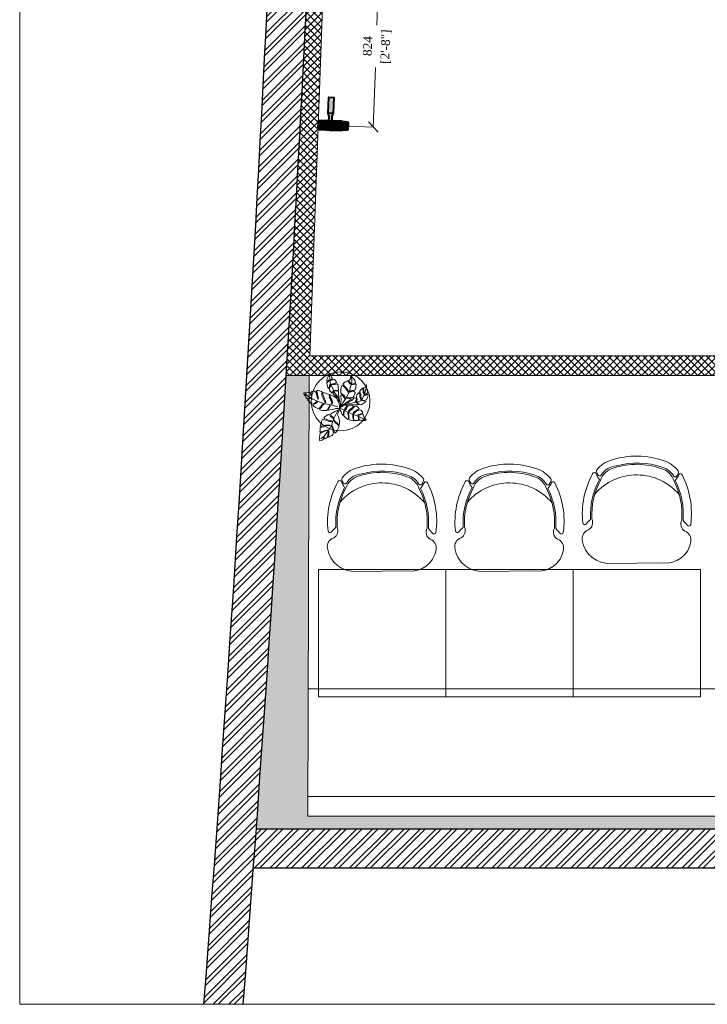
# Model space of a CAD drawing. Header units: millimetres. Extents: x 297264 to 416219, y -77299 to -23696.
# Tile 59 of 256: x 320882 to 324391, y -53484 to -48457. Entities that reach past the tile are written whole.
import ezdxf

# ---------------------------------------------------------------- set-up
doc = ezdxf.new("R2010")
doc.units = ezdxf.units.MM
doc.header["$LTSCALE"] = 2.5
for name, color, linetype, lineweight in [('CKD Equipments', 252, 'Continuous', 0), ('ELEVATION 1', 143, 'Continuous', 18), ('ELEVATION 3', 23, 'Continuous', 13), ('FURNITURES', 30, 'Continuous', 15), ('HATCH LIGHT', 250, 'Continuous', 0), ('L7', 1, 'Continuous', 40), ('SA-GAS', 1, 'Continuous', 40), ('TREES', 55, 'Continuous', 5), ('WALL', 132, 'Continuous', 25)]:
    doc.layers.add(name, color=color, linetype=linetype, lineweight=lineweight)
doc.styles.add('CKD_Dimension Text', font='BOOKOSI.TTF')
doc.dimstyles.new('CKD-Dimensions', dxfattribs={"dimtxt": 45, "dimasz": 50, "dimexe": 0, "dimexo": 20, "dimgap": 20, "dimtad": 0, "dimdec": 0, "dimzin": 4, "dimdsep": 46, "dimtxsty": 'CKD_Dimension Text', "dimblk": 'OBLIQUE', "dimcen": 12, "dimclrd": 150, "dimclre": 150, "dimclrt": 7, "dimadec": 0, "dimazin": 2, "dimtfac": 1, "dimtdec": 0, "dimtofl": 0, "dimtmove": 1, "dimatfit": 2, "dimfxl": 1, "dimtfillclr": 7, "dimtolj": 1, "dimtzin": 0, "dimlwd": -1, "dimlwe": -1, "dimarcsym": 0})

# ---------------------------------------------------------------- blocks, each defined once
blk = doc.blocks.new('04P-CH~1')
blk.add_line((-0.6031483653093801, 0.6001817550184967), (-0.3259178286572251, 0.5969723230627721))
for centre, radius, start, end in [((-0.6123443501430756, 0.4516051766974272), 0.148860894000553, 86.45825840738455, 170.8444097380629), ((-0.3081052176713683, 0.4618155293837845), 0.1363255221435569, 9.13238634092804, 97.50786775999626), ((-0.2234067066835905, 0.4739772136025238), 0.05079066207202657, 290.5940558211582, 10.75195435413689), ((-0.7091651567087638, 0.4672097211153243), 0.05079066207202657, 170.8444097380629, 251.0023082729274), ((-0.1810154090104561, 0.3870668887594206), 0.04638056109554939, 121.9242938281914, 206.8929895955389), ((-0.3025703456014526, 0.3344026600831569), 0.4559836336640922, 173.9296067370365, 208.6243251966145), ((-0.7461821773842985, 0.3807082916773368), 0.01, 46.56635044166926, 168.9611198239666), ((-0.9103324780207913, 0.20732829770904), 0.2487591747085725, 38.01323135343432, 46.56635044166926), ((-0.7491188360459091, 0.3791521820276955), 0.04638056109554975, 334.7033744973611, 59.67207026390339), ((-0.6261439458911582, 0.3298946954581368), 0.4559836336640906, 332.97203889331, 7.666757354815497), ((-0.01507763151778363, 0.2198008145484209), 0.2487591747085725, 135.0300136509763, 143.5831327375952), ((-0.183994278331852, 0.388540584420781), 0.01, 12.63524426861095, 135.0300136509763), ((-0.3124619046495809, 0.3390812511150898), 0.4024527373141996, 176.9456822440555, 208.3688467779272), ((-0.3123134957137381, 0.339010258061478), 0.3953949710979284, 177.0536994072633, 208.5231631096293), ((-0.6165329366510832, 0.3347719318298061), 0.395394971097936, 333.0732009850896, 4.542664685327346), ((-0.6163865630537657, 0.3348470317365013), 0.4024527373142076, 333.2275173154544, 4.650681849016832), ((-0.4650128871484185, 0.4209880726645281), 0.2984630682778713, 220.6847974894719, 320.3883365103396), ((-0.6934768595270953, 0.1195123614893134), 0.01, 200.825950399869, 338.532609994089), ((-0.5508516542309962, 0.06342454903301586), 0.143257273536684, 143.8869854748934, 158.532609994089), ((-0.5508516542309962, 0.06342454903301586), 0.1371488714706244, 154.5720803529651, 162.6984799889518), ((-0.6656831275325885, 0.118019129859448), 0.01, 32.67559531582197, 154.5720803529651), ((-0.5650891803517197, 0.1825388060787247), 0.1, 198.8657511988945, 254.7714601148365), ((-0.565089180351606, 0.1825388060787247), 0.1095070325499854, 212.675595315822, 265.1902148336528), ((-0.359496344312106, 0.1854030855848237), 0.1, 286.8249039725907, 342.7306128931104), ((-0.359496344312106, 0.1854030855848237), 0.1095070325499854, 286.8249039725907, 328.9207687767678), ((-0.2571440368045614, 0.1237108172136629), 0.01, 27.02428373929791, 148.9207687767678), ((-0.37041003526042, 0.06593842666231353), 0.143257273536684, 23.06375409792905, 37.70937861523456), ((-0.37041003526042, 0.06593842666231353), 0.1371488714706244, 18.89788410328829, 27.02428373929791), ((-0.2501148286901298, 0.1071197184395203), 0.01, 324.4090420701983, 18.89788410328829), ((-0.2294026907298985, 0.125977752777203), 0.01, 203.063754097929, 340.7704136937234), ((-0.6722474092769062, 0.1012386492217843), 0.01, 162.6984799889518, 217.1873220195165), ((-0.565089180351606, 0.1825388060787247), 0.1445087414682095, 217.1873220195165, 254.7714601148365), ((-0.4661007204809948, 0.4572993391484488), 0.3918096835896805, 251.3561602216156, 290.2402038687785), ((-0.5751096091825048, 0.06345261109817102), 0.01, 75.17077140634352, 85.19021483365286), ((-0.4624460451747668, 0.4792239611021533), 0.4207656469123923, 254.8304803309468, 288.6631076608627), ((-0.359496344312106, 0.1854030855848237), 0.1445087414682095, 286.8249039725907, 324.4090420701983), ((-0.466082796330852, 0.45601277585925), 0.4350317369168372, 251.6489727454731, 289.9473913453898)]:
    blk.add_arc(centre, radius, start, end)
blk = doc.blocks.new('sdfvx')
at = {"layer": 'TREES'}
for p, q in [((2.86361204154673, 3.21350058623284), (23.73006125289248, -7.450467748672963)), ((23.73006125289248, -7.450467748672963), (56.91737611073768, -26.32399523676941)), ((56.91737611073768, -26.32399523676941), (77.69897901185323, -35.44267033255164)), ((77.69897901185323, -35.44267033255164), (104.4082512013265, -43.87995524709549)), ((104.4082512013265, -43.87995524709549), (135.6654313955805, -59.10325100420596)), ((135.6654313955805, -59.10325100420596), (160.2256677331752, -69.68472845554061))]:
    blk.add_line(p, q, dxfattribs=at)
for points in [[(-1.311514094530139, 38.92972212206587), (-10.18105905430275, 63.84178030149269), (-20.10781587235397, 72.73270872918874), (-38.51009541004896, 89.06188571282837), (-41.00375610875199, 94.81125571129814), (-39.95501727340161, 99.22217654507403), (-37.27780286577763, 106.3019538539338), (-39.71516043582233, 109.5550929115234), (-43.78725724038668, 101.4316020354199), (-47.33390058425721, 96.9648959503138), (-51.68741337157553, 101.3227528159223), (-56.33076659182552, 106.5515860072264), (-63.76170922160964, 112.5956916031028), (-64.33504865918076, 123.0454583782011), (-61.424304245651, 131.750439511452), (-57.40851056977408, 142.3701613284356), (-57.86709755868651, 150.7299625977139), (-62.51677031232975, 147.2511340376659), (-63.10268564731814, 140.285516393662), (-66.71195165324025, 129.6073794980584), (-69.91037571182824, 124.6759726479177), (-73.0441718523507, 128.8585132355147), (-76.69494113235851, 140.9945287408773), (-81.1005205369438, 153.6537210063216), (-79.58471439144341, 161.3151002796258), (-71.04017900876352, 168.7959341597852), (-62.37895638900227, 177.0893292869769), (-67.7228996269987, 177.4425510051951), (-73.12940235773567, 171.5842809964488), (-80.68134650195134, 171.0106802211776), (-79.85981813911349, 182.5040589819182), (-74.73891203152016, 195.0384605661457), (-69.73484139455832, 206.7602703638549), (-65.60221224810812, 218.192583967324), (-52.07883578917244, 202.5644181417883), (-49.18072314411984, 193.8541265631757), (-45.23380849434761, 189.5546949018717), (-48.25917171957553, 182.9396082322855), (-55.81326935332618, 179.4634602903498), (-58.1985749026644, 174.4151623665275), (-51.5744312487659, 177.1956095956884), (-43.20720780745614, 180.5549172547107), (-40.12547828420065, 184.6737120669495), (-32.80914716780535, 180.7195517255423), (-24.68177326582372, 173.7459938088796), (-18.76455375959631, 162.9430662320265), (-29.34193159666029, 155.7543889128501), (-42.00637929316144, 154.2566055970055), (-50.89481238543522, 153.0456683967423), (-51.07211702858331, 148.9241929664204), (-42.30037847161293, 149.322518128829), (-31.90238100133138, 149.4872135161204), (-21.44385118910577, 152.9607316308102), (-15.11163098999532, 153.7095978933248), (-10.00545426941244, 145.9260678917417), (-8.329155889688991, 134.4884337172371), (-9.380048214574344, 127.1749657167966), (-7.470219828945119, 117.3625353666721), (-13.92135852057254, 112.8985200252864), (-26.64210934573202, 113.8969676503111), (-32.91594339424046, 113.5544277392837), (-32.97641256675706, 110.2455440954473), (-27.10916935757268, 110.646560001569), (-14.04021384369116, 109.1833100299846), (-8.172970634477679, 109.584325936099), (-7.19934529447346, 90.36852299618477), (-5.877515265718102, 70.68791770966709), (-1.82647467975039, 49.78576445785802)], [(165.2719896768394, 149.4050893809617), (168.0412583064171, 135.6687579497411), (170.3002898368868, 123.2006444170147), (173.6174930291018, 104.0027203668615), (174.1797136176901, 97.3441744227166), (162.8334602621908, 88.85495952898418), (155.3896734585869, 86.38274740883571), (153.3315898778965, 82.63064340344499), (157.8675081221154, 82.48481838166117), (165.2399933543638, 84.46132247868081), (171.4092120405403, 88.63464510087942), (176.3699911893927, 87.92181710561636), (177.7106247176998, 79.63350640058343), (174.0192479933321, 71.56230554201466), (168.4783153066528, 54.14323677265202), (162.5228676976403, 51.45710926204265), (150.8280943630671, 51.11364554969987), (141.0490055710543, 53.53078862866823), (137.7875849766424, 51.97551327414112), (142.0385715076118, 49.84676486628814), (155.0765259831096, 45.44338211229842), (163.0137867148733, 44.30285529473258), (160.9557031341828, 40.55075128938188), (154.2191613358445, 35.95299534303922), (144.2211916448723, 29.7999132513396), (134.0808302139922, 22.6553847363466), (122.4599133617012, 26.34914407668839), (113.0395495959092, 34.78649451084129), (105.244758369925, 36.91850841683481), (109.2107985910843, 32.80673504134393), (116.1533276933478, 28.26731363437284), (115.5122112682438, 23.80559634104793), (108.8495186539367, 23.24501265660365), (87.09071751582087, 23.33571784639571), (50.44957893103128, 25.56490702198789), (31.88103775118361, 26.71515929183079), (52.65531230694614, 37.39151804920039), (75.6276555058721, 49.26994274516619), (91.72870800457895, 66.18355778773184), (103.0672334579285, 64.0482885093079), (104.2653974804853, 54.76849071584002), (97.80613725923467, 41.5292146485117), (99.57673421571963, 39.75688023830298), (106.3870620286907, 48.39186936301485), (109.0176490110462, 59.65142662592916), (105.8351169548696, 69.21636371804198), (104.4944834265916, 77.50467442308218), (110.0303135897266, 87.84076392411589), (118.0464628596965, 97.82044955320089), (126.7596520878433, 91.50863281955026), (127.1029990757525, 76.27991249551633), (130.8476107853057, 60.05644971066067), (135.3097503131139, 55.87344230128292), (133.8292653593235, 66.71172003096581), (131.9950947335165, 78.61283059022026), (132.5700752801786, 89.66175821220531), (128.7490521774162, 98.30648291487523), (124.6430900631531, 104.968233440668), (130.5324722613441, 114.2415611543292), (137.7676609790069, 122.3095473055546), (142.4486741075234, 126.6967142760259), (147.1905723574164, 117.4136611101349), (147.1777492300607, 99.70624846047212), (150.4314419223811, 90.63703964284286), (152.3496813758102, 96.9391614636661), (151.227850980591, 113.7976566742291), (150.3120783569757, 121.51896440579), (146.8446777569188, 129.100917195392), (156.6263214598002, 130.225289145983), (161.3047092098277, 131.0709512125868)], [(-226.3925311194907, 96.29935904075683), (-222.4654913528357, 90.63831571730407), (-218.0922489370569, 84.28750535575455), (-214.3365367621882, 76.70487013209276), (-209.3480222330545, 68.50492093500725), (-205.8379376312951, 62.27814009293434), (-199.3023901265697, 61.77919851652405), (-192.4570504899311, 63.43669180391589), (-184.9919224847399, 69.40697365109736), (-184.1929219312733, 65.77070567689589), (-190.2394092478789, 60.4769138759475), (-199.6742223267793, 59.19150914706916), (-200.2939402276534, 54.87871046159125), (-197.0295536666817, 50.00779412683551), (-188.9581228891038, 41.80502143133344), (-182.0574470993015, 34.65086800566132), (-173.8000297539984, 27.74192986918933), (-164.1173309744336, 30.75244391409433), (-154.8661758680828, 33.8249676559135), (-147.9566012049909, 38.99474006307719), (-141.9101211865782, 44.2884810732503), (-137.8422882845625, 41.94323428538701), (-144.9377790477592, 35.47961719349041), (-151.7854472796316, 30.74117033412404), (-159.8038704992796, 27.05134274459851), (-164.9229649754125, 25.14580054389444), (-168.4397534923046, 22.12968016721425), (-163.3870817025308, 17.44196942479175), (-150.8781807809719, 6.400614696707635), (-141.0162698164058, 1.462072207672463), (-132.0771649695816, -0.702802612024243), (-118.8754827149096, 8.404856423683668), (-112.4549123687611, 19.36725050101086), (-103.6309183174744, 28.66378237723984), (-97.71283058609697, 26.93300581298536), (-106.5346296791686, 20.7174985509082), (-112.0300726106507, 10.0623395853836), (-119.2495025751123, 2.736193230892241), (-124.8644389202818, -2.619557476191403), (-124.6209990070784, -7.056385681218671), (-118.4572837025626, -10.14301662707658), (-108.5311450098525, -11.56933078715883), (-96.63080498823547, -11.51859467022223), (-81.27790417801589, -11.963966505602), (-74.49001788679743, -4.575810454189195), (-66.77255109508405, 9.281569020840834), (-61.95434987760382, 21.35460219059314), (-59.86298373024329, 14.45129063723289), (-66.71728540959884, 0.4699324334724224), (-70.11232238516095, -4.764632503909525), (-71.84090343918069, -7.597587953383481), (-69.992899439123, -10.06403063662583), (-59.20134480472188, -8.533410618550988), (-44.64743724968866, -5.34246368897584), (-36.44528558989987, -3.439765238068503), (-25.8374593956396, -0.1220160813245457), (-18.19093154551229, 0.9801830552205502), (-0.1246812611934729, 1.025312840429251), (-1.286474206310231, 14.39779702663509), (-2.260163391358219, 32.14509972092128), (-6.445294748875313, 42.87077938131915), (-12.97413833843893, 52.61262217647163), (-16.7895692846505, 62.84490567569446), (-27.51244310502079, 70.98850229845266), (-39.34628997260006, 77.53100899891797), (-56.60471859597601, 86.17349640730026), (-59.32032619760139, 82.6020310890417), (-58.71176529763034, 71.50994024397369), (-53.10804912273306, 61.46086233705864), (-47.62820897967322, 50.54919425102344), (-45.41734941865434, 38.34647443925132), (-46.34911028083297, 28.79632798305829), (-49.61802039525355, 27.50526613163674), (-52.69874898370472, 30.58906345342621), (-50.90156488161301, 43.09619487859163), (-57.05857627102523, 55.42572704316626), (-61.18393298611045, 63.50164672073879), (-64.81125287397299, 78.10879951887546), (-64.18708188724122, 88.58358651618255), (-76.39276825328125, 92.53835305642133), (-88.59851778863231, 96.49318051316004), (-100.6802576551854, 101.3105271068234), (-104.6905667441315, 97.92510100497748), (-104.819029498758, 90.90059355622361), (-99.15997717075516, 72.03986893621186), (-94.17372806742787, 60.75890525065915), (-90.23435792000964, 51.38915101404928), (-86.54499796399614, 37.21325272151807), (-91.29451836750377, 34.81443619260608), (-97.07969755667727, 49.73165772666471), (-102.7410007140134, 65.5114694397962), (-110.9296667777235, 82.0946140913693), (-111.5382349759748, 93.18665414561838), (-109.8672555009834, 101.7502418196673), (-113.6252258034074, 106.2519133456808), (-126.6320930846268, 110.7620248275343), (-132.5501103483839, 112.4927912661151), (-142.2306214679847, 112.5632510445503), (-145.3158031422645, 109.4850600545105), (-141.1905168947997, 101.4091505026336), (-139.0415564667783, 88.7751559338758), (-133.3803164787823, 72.99540513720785), (-132.5858394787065, 63.19715897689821), (-133.3914734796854, 57.59051560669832), (-136.7820646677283, 58.51788819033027), (-138.6256155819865, 67.14631918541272), (-142.0073078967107, 80.39761760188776), (-145.6346277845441, 95.0047704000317), (-151.6698803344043, 105.1159087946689), (-161.469892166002, 110.4857260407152), (-166.8966542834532, 109.5047837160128), (-174.915007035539, 105.8149460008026), (-180.2842526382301, 99.10327999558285), (-175.6698284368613, 85.23467773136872), (-179.4345099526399, 80.49339724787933), (-180.9084163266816, 88.62854378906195), (-184.6022293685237, 96.64245376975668), (-187.3730953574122, 101.8826758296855), (-194.7120187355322, 99.85593773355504), (-204.51647635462, 99.0638174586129), (-210.9302723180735, 97.34431447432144), (-219.4997399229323, 99.0158540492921)], [(165.1122014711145, -71.19605071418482), (159.6348838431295, -74.08447243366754), (154.6325227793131, -75.2957577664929), (145.4412452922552, -74.29670194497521), (134.3576304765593, -73.02573096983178), (125.4364802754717, -72.38715459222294), (121.158650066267, -68.55571661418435), (120.5327485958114, -61.71067725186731), (119.4573196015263, -53.51428391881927), (116.3941203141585, -52.43074432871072), (117.7865569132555, -58.42098873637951), (117.9611807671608, -66.16622695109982), (116.4246807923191, -72.3789326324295), (113.3145938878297, -73.86207220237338), (106.1497755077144, -74.44091214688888), (99.25508441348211, -75.38023153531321), (93.80304759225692, -75.24019343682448), (87.54404403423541, -69.51570281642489), (86.65135993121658, -57.80715969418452), (86.11770960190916, -48.08024363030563), (85.67295846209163, -39.97452597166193), (81.70728170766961, -40.69134342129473), (82.19404441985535, -52.98493864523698), (84.03283401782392, -64.82937842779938), (85.55953333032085, -72.12562369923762), (85.96225830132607, -76.04356537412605), (83.93413416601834, -76.71713097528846), (73.97783104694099, -74.3214900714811), (65.64374526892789, -71.83723408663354), (57.62507253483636, -69.39830066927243), (58.12809191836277, -59.1770183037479), (57.73196389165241, -46.25317024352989), (56.07258912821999, -35.39950340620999), (56.30229210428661, -29.32068458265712), (53.87151346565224, -26.07631863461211), (52.06655123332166, -29.67708350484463), (53.04981415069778, -40.75526208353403), (55.16031829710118, -50.70876060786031), (54.83844924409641, -59.6693646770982), (51.13796056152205, -67.50115737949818), (47.03968612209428, -64.66051259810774), (41.68148770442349, -59.38717709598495), (33.7096952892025, -54.38161530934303), (25.83007624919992, -46.494217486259), (25.97413962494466, -34.2912673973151), (29.22828260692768, -20.6052285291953), (28.51348194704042, -12.13899076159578), (25.80764410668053, -15.28859038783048), (24.85661399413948, -21.9070879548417), (24.0834673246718, -31.76789087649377), (22.9981744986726, -37.08038757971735), (23.31032065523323, -41.62869379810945), (20.47188512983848, -41.22083119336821), (16.64533253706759, -36.48919436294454), (11.42466372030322, -28.01887607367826), (8.681661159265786, -20.22624457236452), (3.957563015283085, -10.54051976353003), (0, 0), (6.899559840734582, 7.693825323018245), (15.73507044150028, 13.17938021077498), (21.95697974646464, 18.397110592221), (29.34816374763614, 20.55179583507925), (39.66676022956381, 20.67746073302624), (45.97272187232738, 17.51963914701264), (43.21999641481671, 11.80336036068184), (36.54521493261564, 3.433959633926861), (32.2155651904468, -2.055726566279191), (31.26620010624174, -6.422762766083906), (37.25841373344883, -7.283800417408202), (41.9486918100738, -1.524269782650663), (48.58304898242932, 13.28442921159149), (52.68785719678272, 19.4497517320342), (56.87997733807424, 21.7424551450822), (65.2157354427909, 21.50971131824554), (74.99248279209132, 20.10486361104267), (81.52487322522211, 18.52282640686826), (84.85494020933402, 12.57587451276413), (78.63135857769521, 5.106631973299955), (66.0080473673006, -4.338096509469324), (57.21622796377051, -11.75996601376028), (54.59770205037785, -18.78218474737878), (56.71313811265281, -21.98123825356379), (62.66659245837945, -14.15151627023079), (71.0524977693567, -7.314648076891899), (79.61795155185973, -1.468623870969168), (86.60808290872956, 6.855515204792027), (92.01968812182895, 13.15472458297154), (97.60758221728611, 13.96015711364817), (106.6629951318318, 12.01557987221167), (113.2842993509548, 8.812445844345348), (122.3276488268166, -2.14704995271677), (113.4087759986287, -6.002404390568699), (97.0898375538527, -16.52447043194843), (89.33468786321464, -23.45197363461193), (85.41102997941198, -28.356617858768), (84.055680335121, -33.30864524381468), (88.96753305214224, -32.72773458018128), (94.2902317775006, -24.80737758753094), (105.1101826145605, -16.71189169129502), (114.6201327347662, -13.25333722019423), (125.3479101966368, -8.03968736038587), (133.0059545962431, -10.74846521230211), (138.6342098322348, -16.38227003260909), (142.1001340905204, -21.38375129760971), (143.1823083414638, -27.89596717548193), (131.4127104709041, -33.0366892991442), (120.8660833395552, -36.98966086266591), (114.1039899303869, -41.48644248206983), (116.8955378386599, -44.46098424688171), (124.5131579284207, -40.73046383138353), (131.9949134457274, -37.94546483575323), (142.497927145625, -32.05613799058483), (145.7859679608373, -33.81531390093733), (147.3142691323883, -38.86003688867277), (150.9548172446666, -51.6067563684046), (157.4370604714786, -60.2584055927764), (163.3337706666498, -68.50420201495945)], [(-123.2780142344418, -201.73489769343), (-115.2066815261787, -199.7805871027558), (-109.679582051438, -197.4606886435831), (-103.9333349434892, -193.6151769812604), (-101.8925801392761, -186.6421274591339), (-99.5596147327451, -177.6349980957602), (-96.57946418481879, -178.582241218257), (-97.67552549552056, -186.2100534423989), (-96.1515603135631, -190.0621558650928), (-92.95226943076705, -189.4838365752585), (-86.11519559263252, -185.2761035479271), (-79.49732525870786, -182.5938720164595), (-75.71347223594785, -177.9474132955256), (-74.03284148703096, -166.2514108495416), (-71.84071886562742, -150.9957864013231), (-70.59851701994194, -142.3509393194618), (-67.76186178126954, -140.6824777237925), (-66.8929615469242, -145.4785380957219), (-68.23920510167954, -160.5870250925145), (-71.64019549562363, -175.7915444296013), (-68.37040910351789, -178.33745741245), (-59.49758831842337, -173.5302441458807), (-52.87971798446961, -170.8480126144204), (-46.69770179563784, -167.5841867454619), (-41.82300744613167, -162.5754050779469), (-39.41690130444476, -153.0597684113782), (-41.87760970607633, -137.6545829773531), (-45.21259385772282, -124.7189077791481), (-50.00104038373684, -111.0553116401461), (-48.7614910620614, -106.0432549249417), (-45.56477493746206, -109.097685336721), (-43.53461563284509, -116.655695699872), (-39.47157403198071, -128.1389361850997), (-33.81150428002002, -142.9658124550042), (-33.57289122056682, -152.9110346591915), (-25.72076931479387, -152.4822763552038), (-17.45219552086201, -141.1643378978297), (-13.6438305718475, -135.9658892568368), (-10.3906131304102, -128.1655226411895), (-3.772055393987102, -112.7635312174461), (-12.25726236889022, -100.034499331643), (-20.98004995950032, -93.42659581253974), (-31.44167332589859, -83.09999390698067), (-34.48959639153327, -75.39573827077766), (-35.2854968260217, -70.09115034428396), (-32.08878799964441, -73.14563154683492), (-28.02317164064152, -80.99612233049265), (-18.28695319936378, -89.14236858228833), (-7.752189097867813, -98.96046318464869), (-2.447023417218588, -101.7988972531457), (-1.28046659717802, -97.29531730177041), (-1.050730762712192, -81.23869500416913), (-2.78338171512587, -64.38107485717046), (-6.191436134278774, -51.95391708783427), (-12.79871096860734, -40.10508873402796), (-11.55650912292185, -31.46024165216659), (-1.794020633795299, -3.278858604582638), (-15.61432344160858, -12.7114610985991), (-30.08703137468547, -19.45518038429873), (-56.75696432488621, -34.4172122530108), (-57.04924539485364, -36.45128196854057), (-52.39048992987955, -45.62321915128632), (-38.47434044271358, -56.13844028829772), (-36.44418113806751, -63.69645065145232), (-41.67628384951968, -60.34954994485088), (-56.39363152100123, -51.79527082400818), (-64.24902534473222, -39.56886256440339), (-70.28232624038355, -38.18290387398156), (-71.02009217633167, -37.84993891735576), (-73.43187350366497, -39.17785118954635), (-84.85136062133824, -46.36029616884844), (-93.43426296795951, -51.87426942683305), (-98.30895001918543, -56.8830003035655), (-95.55066279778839, -62.98858607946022), (-83.63020154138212, -66.77753831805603), (-70.32934817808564, -71.80292892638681), (-53.53949032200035, -77.84862944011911), (-46.27186008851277, -81.48802069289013), (-49.47115097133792, -82.06633998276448), (-63.28358127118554, -80.60066283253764), (-81.60004223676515, -74.33554868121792), (-99.8434402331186, -67.56196789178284), (-106.5317283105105, -67.11992648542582), (-111.6987037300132, -74.16277786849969), (-116.5081930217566, -89.5612709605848), (-120.7331274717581, -100.8916754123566), (-122.1214698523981, -110.5535573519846), (-110.5611399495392, -109.6196074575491), (-88.89129729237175, -103.3910471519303), (-71.2245889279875, -103.3344877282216), (-59.30155291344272, -103.4906902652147), (-60.39496899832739, -107.4857629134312), (-73.26269850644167, -106.6747976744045), (-86.56884961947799, -108.9149370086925), (-101.7669697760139, -113.4783514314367), (-115.0731208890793, -115.7184907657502), (-121.6204957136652, -121.5249545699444), (-122.7922798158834, -133.294074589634), (-123.0924333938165, -146.2264239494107), (-109.4235761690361, -145.0764370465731), (-97.13253629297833, -139.0572620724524), (-81.93441613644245, -134.4938476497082), (-73.28374127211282, -135.7368869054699), (-83.60981960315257, -138.9243100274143), (-99.89869602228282, -143.8499559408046), (-113.4267177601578, -151.2484887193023), (-121.9338973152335, -152.6211541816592), (-124.1990197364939, -168.3853061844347), (-126.0988539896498, -181.6068101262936), (-127.3410558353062, -190.251657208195), (-125.454391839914, -195.1939628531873)]]:
    blk.add_lwpolyline(points, close=True, dxfattribs=at)
for points in [[(-7.681071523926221, 66.80012284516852), (-34.49221871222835, 102.5841648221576), (-43.18869554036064, 125.8125939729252), (-58.32790850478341, 156.1872268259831), (-62.14333606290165, 181.6171411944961), (-63.40039723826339, 210.4116736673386)], [(2.172293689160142, 10.23895839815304), (5.01913619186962, 26.52723592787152), (7.723509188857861, 41.82402636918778), (8.443506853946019, 57.40590531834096), (7.250515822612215, 73.76867225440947), (6.690913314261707, 83.96867231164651), (10.94444745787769, 85.38138814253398), (20.79221974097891, 79.91849897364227), (26.66877881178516, 71.48441403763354), (30.34733240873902, 61.84820224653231), (35.23942806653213, 64.18112034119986), (32.33935057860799, 72.1875064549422), (26.81896892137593, 83.1003345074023), (15.1293685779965, 89.83983993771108), (6.347495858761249, 99.19740276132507), (6.922546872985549, 110.2463202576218), (7.072673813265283, 121.8623016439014), (9.06469198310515, 132.2016058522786), (13.89072952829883, 141.121774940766), (20.97827574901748, 141.115304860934), (36.27781666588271, 127.7853236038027), (43.99364888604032, 114.533107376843), (50.78859866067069, 101.9191688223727), (54.90221820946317, 105.8819125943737), (50.79880370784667, 116.0851273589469), (43.79021649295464, 127.2117997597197), (30.54621154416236, 140.7524207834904), (22.18927019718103, 149.542970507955), (22.26567429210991, 157.1216577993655), (29.78318394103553, 163.6311640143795), (36.94451617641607, 167.6619271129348), (48.85554503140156, 173.0341110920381), (57.85104789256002, 165.1637636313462), (64.2923824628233, 153.6126477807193), (70.59896813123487, 151.694478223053), (68.9021571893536, 157.5040458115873), (61.04123738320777, 166.2233208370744), (53.95879368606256, 173.3127701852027), (55.37838622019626, 176.1446618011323), (65.72989334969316, 181.234880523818), (68.50287937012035, 193.4859350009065), (70.14128233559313, 204.8880619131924), (77.57734853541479, 196.7358406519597), (85.86305877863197, 187.4495727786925), (95.28086763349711, 175.4707073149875), (99.17057422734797, 163.7802365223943), (95.69289811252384, 157.1962409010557), (81.72888820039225, 155.1549321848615), (73.86031095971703, 153.2497129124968), (76.26691451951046, 148.8560657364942), (88.17531799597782, 150.6867448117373), (96.96484814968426, 151.9536762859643), (103.2027503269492, 153.081252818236), (101.4218778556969, 140.6876388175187), (100.2082653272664, 128.7185190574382), (98.28754872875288, 118.8749228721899), (91.19738442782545, 115.3399388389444), (73.54716348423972, 112.3103476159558), (66.38576078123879, 108.2795946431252), (63.12179257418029, 103.182855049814), (69.43092585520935, 104.8061497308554), (77.01711899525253, 108.2699098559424), (88.71189232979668, 108.6133735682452), (96.21911916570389, 100.9568805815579), (93.79976294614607, 87.64310498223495), (88.40640228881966, 78.29850256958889), (81.38235926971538, 68.1762066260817), (73.30262903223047, 68.32524635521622), (56.00858550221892, 67.77439824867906), (44.95237368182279, 68.35113680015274), (48.06877715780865, 65.37346082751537), (57.35177394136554, 63.02760257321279), (70.39228332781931, 62.16573484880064), (72.51649548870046, 59.33057773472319), (68.40288323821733, 55.36788475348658), (58.90100555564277, 49.14351783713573), (48.26455211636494, 42.0702741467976), (2.172286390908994, 10.23890760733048)], [(7.138253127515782, 16.60915033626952), (24.59276228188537, 42.94186732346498), (45.6648062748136, 73.30866369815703), (59.86306782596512, 105.1690744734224), (68.81554804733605, 135.7593999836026), (76.49090524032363, 164.5093209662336), (77.14228988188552, 183.1369358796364), (72.54540875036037, 196.9529403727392)], [(-11.40078712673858, 11.44930280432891), (-48.75937883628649, 21.21930921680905), (-90.00426266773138, 28.46645945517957), (-123.2928338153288, 38.97219290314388), (-167.0562521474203, 59.34661203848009), (-204.3439049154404, 81.8717987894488), (-215.3124840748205, 91.37120912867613)], [(49.03523715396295, 29.81602521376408), (74.41155853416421, 33.75929782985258), (106.0257893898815, 38.83019776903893), (132.5393896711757, 47.16389272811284), (145.4528075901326, 66.5594655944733), (156.6719694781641, 95.30612107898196), (163.7088356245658, 123.1358296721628)], [(-10.88834438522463, -12.35246399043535), (-37.97329583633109, -67.1098476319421), (-48.53962773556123, -100.8849122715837), (-65.42889637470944, -131.6753483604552), (-95.41033260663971, -170.445911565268), (-117.8161125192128, -189.025237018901)]]:
    blk.add_lwpolyline(points, dxfattribs=at)
for radius, start, end in [(74.10272323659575, 67.95600812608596, 75.26503663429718), (74.10272323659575, 51.32077306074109, 54.25267464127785), (74.10272323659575, 9.822767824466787, 13.08212103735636), (101.629737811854, 19.22151081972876, 20.02125703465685), (101.629737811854, 238.6692265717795, 240.9864653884)]:
    blk.add_arc((2.600023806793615, 7.311754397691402), radius, start, end, dxfattribs=at)
blk = doc.blocks.new('fffffff')
at = {"layer": 'SA-GAS'}
for color, points in [(1, [(62187.73992903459, -25567.32691985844), (62187.73992903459, -25797.29898386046), (62170.95592036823, -25797.29898386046), (62167.75874763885, -25796.45666766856), (62137.84171567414, -25744.63884829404), (62038.04528895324, -25744.63884829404), (61988.14707559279, -25831.06508904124), (61988.14707559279, -25567.32691985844)]), (1, [(61988.14707559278, -25831.06508904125), (61988.14707559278, -26075.8322936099), (62187.73992903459, -26075.8322936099), (62187.73992903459, -25864.83119422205), (62170.95592036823, -25864.83119422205), (62167.75874763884, -25865.67351041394), (62137.84171567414, -25917.49132978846), (62038.04528895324, -25917.49132978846)]), (40, [(62351.03788234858, -25777.29089300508), (62697.11359779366, -25777.29089300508), (62697.11359779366, -25884.83928507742), (62351.03788234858, -25884.83928507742)])]:
    blk.add_hatch(color=color, dxfattribs=at).paths.add_polyline_path(points)
at = {"layer": 'SA-GAS', "true_color": 0xf2f2f2}
blk.add_hatch(color=7, dxfattribs=at).paths.add_polyline_path([(62038.04528895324, -25744.63884829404), (61988.14707559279, -25831.06508904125), (62038.04528895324, -25917.49132978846), (62137.84171567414, -25917.49132978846), (62187.73992903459, -25831.06508904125), (62137.84171567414, -25744.63884829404)])
at = {"layer": 'SA-GAS', "true_color": 0xe3e3e3}
for points in [[(62281.93805586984, -25864.83119422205), (62351.03788234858, -25884.83928507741), (62351.03788234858, -25777.29089300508), (62281.93805586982, -25797.29898386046), (62167.50068445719, -25797.29898386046, 0.003283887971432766), (62167.05029902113, -25796.25690315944, -0.09240466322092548), (62128.58307305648, -25777.08981229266, 2.004689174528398), (62128.58307305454, -25885.0403657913, -0.1011032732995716), (62170.95592036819, -25864.83119422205), (62187.73992903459, -25864.83119422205)], [(62007.01334960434, -26075.8322936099), (62168.87365502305, -26075.8322936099), (62168.87365502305, -26211.72930765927), (62007.01334960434, -26211.72930765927)]]:
    blk.add_hatch(color=254, dxfattribs=at).paths.add_polyline_path(points)
at = {"layer": 'SA-GAS', "color": 0}
for points in [[(62187.73992903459, -25797.29898386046), (62187.73992903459, -25567.32691985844), (61988.14707559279, -25567.32691985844), (61988.14707559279, -26075.8322936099), (62187.73992903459, -26075.8322936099), (62187.73992903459, -25864.83119422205)], [(62187.73992903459, -25567.32691985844), (62187.73992903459, -25797.29898386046), (62170.95592036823, -25797.29898386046), (62167.75874763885, -25796.45666766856), (62137.84171567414, -25744.63884829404), (62038.04528895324, -25744.63884829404), (61988.14707559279, -25831.06508904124), (61988.14707559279, -25567.32691985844), (62187.73992903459, -25567.32691985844)], [(62167.75874763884, -25796.45666766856), (62137.84171567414, -25744.63884829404), (62038.04528895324, -25744.63884829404), (61988.14707559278, -25831.06508904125), (62038.04528895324, -25917.49132978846), (62137.84171567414, -25917.49132978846), (62167.75874763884, -25865.67351041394)], [(61988.14707559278, -25831.06508904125), (61988.14707559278, -26075.8322936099), (62187.73992903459, -26075.8322936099), (62187.73992903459, -25864.83119422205), (62170.95592036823, -25864.83119422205), (62167.75874763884, -25865.67351041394), (62137.84171567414, -25917.49132978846), (62038.04528895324, -25917.49132978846), (61988.14707559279, -25831.06508904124), (61988.14707559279, -26075.8322936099)], [(62170.95592036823, -25797.29898386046), (62281.93805586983, -25797.29898386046)], [(62281.93805586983, -25797.29898386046), (62351.03788234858, -25777.29089300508)], [(62170.95592036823, -25864.83119422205), (62281.93805586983, -25864.83119422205)], [(62281.93805586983, -25864.83119422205), (62351.03788234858, -25884.83928507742)]]:
    blk.add_lwpolyline(points, dxfattribs=at)
for points in [[(62038.04528895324, -25744.63884829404), (61988.14707559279, -25831.06508904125), (62038.04528895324, -25917.49132978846), (62137.84171567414, -25917.49132978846), (62187.73992903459, -25831.06508904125), (62137.84171567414, -25744.63884829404)], [(62351.03788234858, -25777.29089300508), (62697.11359779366, -25777.29089300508), (62697.11359779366, -25884.83928507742), (62351.03788234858, -25884.83928507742)], [(61994.78200602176, -26088.91602579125), (62180.49324012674, -26088.91602579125), (62180.49324012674, -26097.67286506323), (61994.78200602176, -26097.67286506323)], [(61994.78200602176, -26110.75659724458), (62180.49324012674, -26110.75659724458), (62180.49324012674, -26119.51343651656), (61994.78200602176, -26119.51343651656)], [(61994.78200602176, -26132.59716869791), (62180.49324012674, -26132.59716869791), (62180.49324012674, -26141.35400796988), (61994.78200602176, -26141.35400796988)], [(61994.78200602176, -26156.86453281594), (62180.49324012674, -26156.86453281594), (62180.49324012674, -26165.62137208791), (61994.78200602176, -26165.62137208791)], [(61994.78200602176, -26178.70510426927), (62180.49324012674, -26178.70510426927), (62180.49324012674, -26187.46194354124), (61994.78200602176, -26187.46194354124)], [(62007.01334960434, -26075.8322936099), (62168.87365502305, -26075.8322936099), (62168.87365502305, -26211.72930765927), (62007.01334960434, -26211.72930765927)]]:
    blk.add_lwpolyline(points, close=True, dxfattribs=at)
for centre, radius, start, end in [((62087.94350231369, -25831.06508904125), 86.42624074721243, 30.00000000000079, 329.9999999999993), ((62087.94350231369, -25831.06508904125), 67.5640822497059, 52.93734117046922, 307.0626588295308), ((62199.23029890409, -25683.48925548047), 117.2693257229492, 233.0047169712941, 256.048153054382), ((62199.23029890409, -25978.64092260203), 117.2693257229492, 103.951846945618, 126.9952830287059)]:
    blk.add_arc(centre, radius, start, end, dxfattribs=at)
blk = doc.blocks.new('_Oblique')
at = {"color": 0, "linetype": 'ByBlock', "lineweight": -2}
blk.add_line((-0.5, -0.5), (0.5, 0.5), dxfattribs=at)
blk = doc.blocks.new('*D867')
at = {"layer": 'CKD Equipments', "color": 150}
for p, q in [((322455.1933967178, -48171.79686848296), (322716.1482653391, -48181.20517437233)), ((322716.1482653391, -48181.20517437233), (322705.1921130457, -48485.09211384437)), ((322686.4499995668, -49004.9355179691), (322697.4061518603, -48701.0485784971)), ((322425.4951309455, -48995.52721207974), (322686.4499995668, -49004.9355179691))]:
    blk.add_line(p, q, dxfattribs=at)
at = {"layer": 'Defpoints', "color": 0}
for p in [(322435.206382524, -48171.07626900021), (322405.5081167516, -48994.80661259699), (322686.4499995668, -49004.9355179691)]:
    blk.add_point(p, dxfattribs=at)
at = {"layer": 'CKD Equipments', "color": 150, "linetype": 'ByBlock', "xscale": 50, "yscale": 50, "zscale": 50}
for p, rotation in [((322716.1482653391, -48181.20517437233), 87.93518763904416), ((322686.4499995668, -49004.9355179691), 267.9351876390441)]:
    blk.add_blockref('_Oblique', p, dxfattribs=dict(at, rotation=rotation))
at = {"layer": 'CKD Equipments', "color": 7, "char_height": 45, "attachment_point": 5, "rotation": 87.93518763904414, "style": 'CKD_Dimension Text'}
for s, insert in [('\\A1;[2\'-8"]', (322752.3788485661, -48594.91194275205)), ('\\A1;824', (322657.666190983, -48591.49723100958))]:
    blk.add_mtext(s, dxfattribs=dict(at, insert=insert))

msp = doc.modelspace()

# ---------------------------------------------------------------- hatches: boundary and pattern name
at = {"layer": 'HATCH LIGHT', "true_color": 0x636466}
h = msp.add_hatch(dxfattribs=at)
h.set_pattern_fill('ANSI32', color=251, scale=6)
h.set_pattern_definition([(45, (257511.5208075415, -65953.14841760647), (-40.41115254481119, 40.41115254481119), []), (45, (257538.4615875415, -65953.14841760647), (-40.41115254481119, 40.41115254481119), [])])
h.paths.add_polyline_path([(334654.3614832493, -51818.09714276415), (334460.4170337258, -51866.939240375), (334641.9597618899, -52587.81709861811), (322089.3099272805, -52587.70757719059, -0.0002631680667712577), (322074.782892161, -52787.70745042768), (334898.572081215, -52787.81933765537)])
h.paths.add_polyline_path([(322503.2549048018, -44385.17791866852), (322303.1714754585, -44385.17791866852, -0.0119723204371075), (321821.9537311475, -53484.15448556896), (322022.5440961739, -53484.15448556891, 0.01195971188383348)])
h.paths.add_polyline_path([(322486.8802321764, -44925.72678326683), (332165.8223444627, -45274.68539269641, 0.0035014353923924), (332659.8934385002, -46028.7641719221), (332827.5176880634, -45919.64905824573), (332277.4073387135, -45078.5784668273), (322493.1148803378, -44725.82162099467, -0.0002624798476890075)])
h = msp.add_hatch(dxfattribs=at)
h.set_pattern_fill('ANSI37', color=251, scale=8)
h.set_pattern_definition([(45, (257511.5208075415, -65953.14841760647), (-17.96051224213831, 17.96051224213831), []), (135, (257511.5208075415, -65953.14841760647), (-17.96051224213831, -17.9605122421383), [])])
edge = h.paths.add_edge_path()
edge.add_line((325280.4206889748, -45026.44336798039), (322486.8802321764, -44925.72678326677))
edge.add_arc((132089.5243850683, -38887.55856763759), 190493.0775355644, 356.573536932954, 358.1835585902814, ccw=False)
edge.add_line((322242.063114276, -50272.83870506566), (325091.2776697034, -50272.86356436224))
edge.add_line((325091.2776697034, -50272.86356436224), (325217.7825137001, -46763.81638780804))
edge.add_line((325217.7825137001, -46763.81638780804), (325117.8474427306, -46760.21339039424))
edge.add_line((325117.8474427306, -46760.21339039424), (325088.5944682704, -47571.64521278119))
edge.add_line((325088.5944682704, -47571.64521278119), (325088.6007657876, -47571.64543982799))
edge.add_line((325088.6007657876, -47571.64543982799), (325023.7468123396, -49370.47671727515))
edge.add_line((325023.7468123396, -49370.47671727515), (324994.8178288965, -50172.86272274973))
edge.add_line((324994.8178288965, -50172.86272274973), (322363.1101670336, -50172.83976119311))
edge.add_line((322363.1101670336, -50172.83976119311), (322489.1323786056, -46677.4060400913))
edge.add_line((322489.1323786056, -46677.4060400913), (323488.4830882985, -46713.4360142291))
edge.add_line((323488.4830882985, -46713.4360142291), (323529.8775500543, -46714.92842452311))
edge.add_line((323529.8775500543, -46714.92842452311), (323533.4805474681, -46614.99335355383))
edge.add_line((323533.4805474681, -46614.99335355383), (322492.7353760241, -46577.47096902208))
edge.add_line((322492.7353760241, -46577.47096902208), (322548.6435778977, -45028.01789842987))
edge.add_line((322548.6435778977, -45028.01789842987), (324047.6696424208, -45082.06285963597))
edge.add_line((324047.6696424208, -45082.06285963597), (324036.8606501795, -45381.86807254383))
edge.add_line((324036.8606501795, -45381.86807254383), (324013.4556895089, -46029.82668975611))
edge.add_line((324013.4556895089, -46029.82668975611), (324010.813793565, -46102.98353217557))
edge.add_line((324010.813793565, -46102.98353217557), (324110.7504149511, -46106.58863829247))
edge.add_line((324110.7504149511, -46106.58863829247), (324147.5513896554, -45085.66456817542))
edge.add_line((324147.5513896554, -45085.66456817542), (325176.8826206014, -45122.77544153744))
edge.add_line((325176.8826206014, -45122.77544153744), (325150.2743817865, -45860.79879611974))
edge.add_line((325150.2743817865, -45860.79879611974), (325250.2094527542, -45864.40179353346))
edge.add_line((325250.2094527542, -45864.40179353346), (325280.4206889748, -45026.44336798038))
h = msp.add_hatch(dxfattribs=at)
h.set_pattern_fill('ANSI36', color=251, scale=7)
h.set_pattern_definition([(45, (257511.5208075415, -65953.14841760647), (11.78658615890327, 43.2174825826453), [55.56250000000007, -11.11250000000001, 0, -11.11250000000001])])
h.paths.add_polyline_path([(334641.9597618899, -52587.81709861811), (334460.4170337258, -51866.939240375), (334397.3850895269, -51882.81292962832), (334558.5607581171, -52522.81637096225), (322352.3261252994, -52522.7098719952), (322359.5500063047, -50272.83973013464), (322242.0631142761, -50272.8387050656, -0.00304463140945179), (322089.3099272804, -52587.70757719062)])

# ---------------------------------------------------------------- linework, layer by layer
at = {"layer": 'ELEVATION 1'}
for p, q in [((322363.1101670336, -50172.83976119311), (322489.1323786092, -46677.40603999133)), ((324994.8178288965, -50172.86272274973), (322363.1101670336, -50172.83976119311)), ((325091.2776697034, -50272.86356436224), (322242.063114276, -50272.83870506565))]:
    msp.add_line(p, q, dxfattribs=at)
msp.add_lwpolyline([(322370.0870273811, -49980.57808569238), (322370.0870273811, -49980.57808569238)], close=True, dxfattribs=at)
msp.add_lwpolyline([(322359.5500063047, -50272.83973013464), (322352.3261252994, -52522.7098719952), (334558.5607581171, -52522.81637096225), (334397.3850895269, -51882.81292962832), (334460.4170337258, -51866.939240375)], dxfattribs=at)
at = {"layer": 'ELEVATION 3'}
msp.add_lwpolyline([(320881.8716454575, -53484.15448556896), (336444.372986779, -53484.15448556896), (336444.372986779, -44385.17791866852), (320881.8716454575, -44385.17791866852)], close=True, dxfattribs=at)
msp.add_circle((322519.3868075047, -50405.45251500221), 150, dxfattribs=at)
at = {"layer": 'FURNITURES'}
msp.add_line((322354.4131446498, -51872.70989017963), (334437.084073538, -51872.81531105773), dxfattribs=at)
for points in [[(323056.383842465, -51913.584789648), (323056.3895136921, -51263.58478967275), (322406.3895137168, -51263.57911844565), (322406.3838424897, -51913.57911842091)], [(323706.3838424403, -51913.5904608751), (323706.3895136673, -51263.59046089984), (323056.3895136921, -51263.58478967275), (323056.383842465, -51913.58478964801)], [(324356.3838424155, -51913.59613210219), (324356.3895136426, -51263.59613212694), (323706.3895136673, -51263.59046089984), (323706.3838424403, -51913.5904608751)]]:
    msp.add_lwpolyline(points, close=True, dxfattribs=at)
msp.add_lwpolyline([(322352.6472051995, -52422.70987479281), (334533.3771399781, -52422.81615123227)], dxfattribs=at)
at = {"layer": 'WALL'}
for p, q in [((322089.3099272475, -52587.70757719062), (334641.9597618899, -52587.81709861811)), ((322074.7828921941, -52787.70745042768), (334898.572081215, -52787.81933765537))]:
    msp.add_line(p, q, dxfattribs=at)
for radius, start, end in [(190293.077535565, 355.6007561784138, 358.3444788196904), (190493.077535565, 355.6053840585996, 358.3462138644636)]:
    msp.add_arc((132089.5243850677, -38887.55856763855), radius, start, end, dxfattribs=at)

# ---------------------------------------------------------------- block references
at = {"layer": 'FURNITURES', "xscale": -946.5666576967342, "yscale": 946.5666576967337, "zscale": 946.5666576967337, "rotation": 179.9995000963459}
for p in [(323171.1059199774, -50705.95732136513), (323821.1059199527, -50705.96299259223), (324471.1062765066, -50665.09988902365)]:
    msp.add_blockref('04P-CH~1', p, dxfattribs=at)
at = {"layer": 'L7', "color": 0, "xscale": 0.2352410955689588, "yscale": 0.2352410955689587, "zscale": 0.2352410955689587, "rotation": 88.11599336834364}
msp.add_blockref('fffffff', (315914.0956486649, -63394.81371583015), dxfattribs=at)
at = {"layer": 'TREES', "xscale": 0.8164613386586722, "yscale": 0.8164613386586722, "zscale": 0.8164613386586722}
msp.add_blockref('sdfvx', (322514.7277064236, -50442.30449408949), dxfattribs=at)

# ---------------------------------------------------------------- dimensions: what is measured, and where the dimension line sits
at = {"layer": 'CKD Equipments'}
dim = msp.add_linear_dim(base=(322686.4499995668, -49004.9355179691), p1=(322435.206382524, -48171.07626900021), p2=(322405.5081167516, -48994.80661259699), angle=87.93518763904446, dimstyle='CKD-Dimensions', override={"dimpost": '\\X'}, dxfattribs=at)
dim.commit()
dim.dimension.update_dxf_attribs({"geometry": '*D867', "text_midpoint": (322701.2991324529, -48593.07034617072)})

doc.saveas('drawing.dxf')
